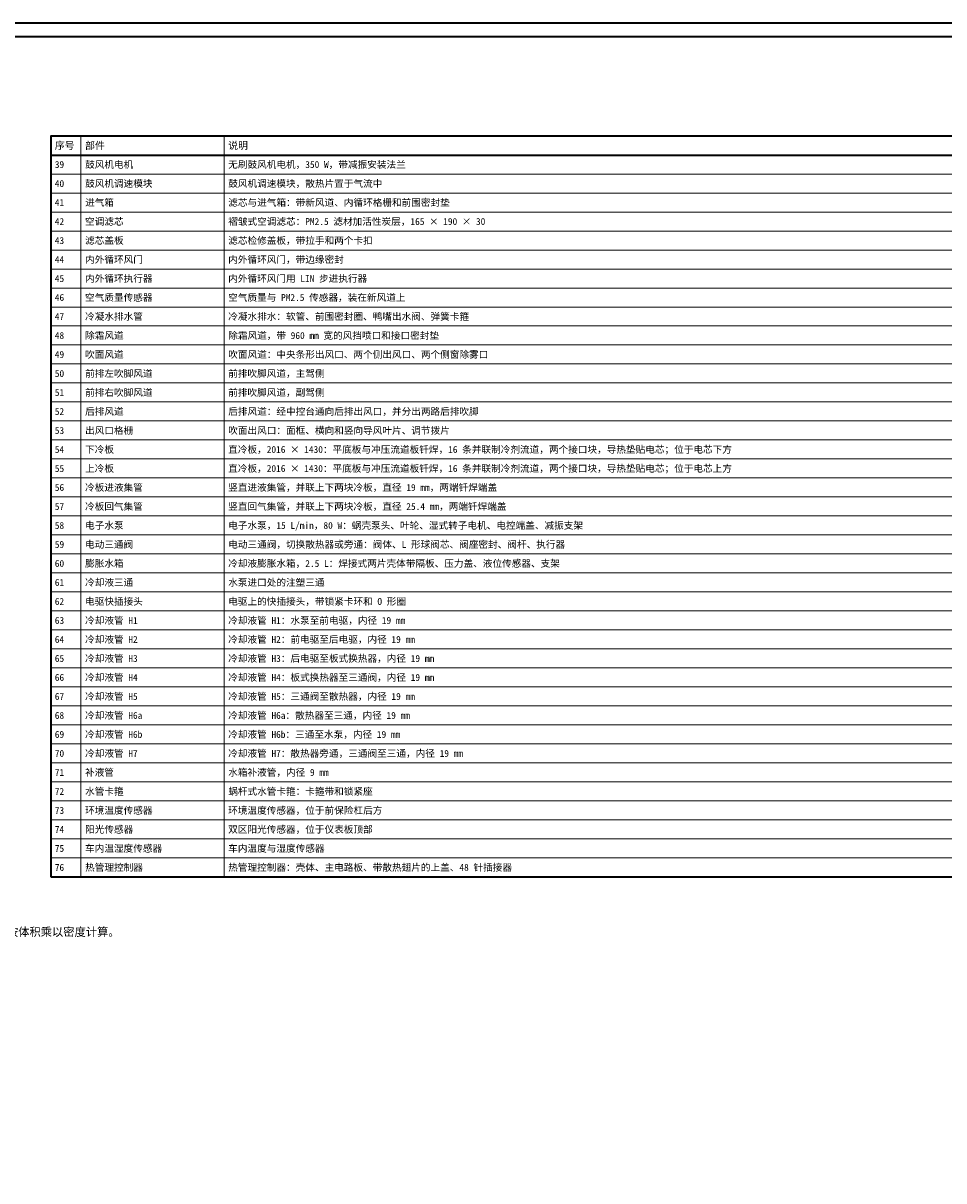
# Model space of a CAD drawing. Header units: millimetres. Extents: x 0 to 1189, y 0 to 841.
# Tile 4 of 5: x 520 to 854, y 420 to 841. Entities that reach past the tile are written whole.
import ezdxf
from ezdxf.enums import TextEntityAlignment as Align

# ---------------------------------------------------------------- set-up
doc = ezdxf.new("R2010")
doc.units = ezdxf.units.MM
for name, color, linetype, lineweight, true_color in [('FRAME', 7, 'Continuous', 35, 0x3c3c3c), ('TEXT', 7, 'Continuous', 18, 0x141414), ('THIN', 7, 'Continuous', 13, 0x6e6e6e)]:
    doc.layers.add(name, color=color, linetype=linetype, lineweight=lineweight, true_color=true_color)
doc.styles.add('ZH', font='simsun.ttc')

msp = doc.modelspace()

# ---------------------------------------------------------------- linework, layer by layer
at = {"layer": 'FRAME'}
for points in [[(0, 0), (1189, 0), (1189, 841), (0, 841)], [(5, 5), (1184, 5), (1184, 836), (5, 836)], [(530, 530.9), (1010, 530.9), (1010, 800), (530, 800)]]:
    msp.add_lwpolyline(points, close=True, dxfattribs=at)
msp.add_lwpolyline([(530, 793.1), (1010, 793.1)], dxfattribs=at)
at = {"layer": 'THIN'}
for points in [[(541, 800), (541, 530.9)], [(593, 800), (593, 530.9)], [(530, 793.1), (1010, 793.1)], [(530, 786.2), (1010, 786.2)], [(530, 779.3), (1010, 779.3)], [(530, 772.4), (1010, 772.4)], [(530, 765.5), (1010, 765.5)], [(530, 758.6), (1010, 758.6)], [(530, 751.7), (1010, 751.7)], [(530, 744.8), (1010, 744.8)], [(530, 737.9), (1010, 737.9)], [(530, 731), (1010, 731)], [(530, 724.1), (1010, 724.1)], [(530, 717.2), (1010, 717.2)], [(530, 710.3), (1010, 710.3)], [(530, 703.4), (1010, 703.4)], [(530, 696.5), (1010, 696.5)], [(530, 689.6), (1010, 689.6)], [(530, 682.7), (1010, 682.7)], [(530, 675.8), (1010, 675.8)], [(530, 668.9), (1010, 668.9)], [(530, 662), (1010, 662)], [(530, 655.1), (1010, 655.1)], [(530, 648.2), (1010, 648.2)], [(530, 641.3), (1010, 641.3)], [(530, 634.4), (1010, 634.4)], [(530, 627.5), (1010, 627.5)], [(530, 620.6), (1010, 620.6)], [(530, 613.7), (1010, 613.7)], [(530, 606.8), (1010, 606.8)], [(530, 599.9), (1010, 599.9)], [(530, 593), (1010, 593)], [(530, 586.1), (1010, 586.1)], [(530, 579.2), (1010, 579.2)], [(530, 572.3), (1010, 572.3)], [(530, 565.4), (1010, 565.4)], [(530, 558.5), (1010, 558.5)], [(530, 551.6), (1010, 551.6)], [(530, 544.7), (1010, 544.7)], [(530, 537.8), (1010, 537.8)], [(530, 530.9), (1010, 530.9)]]:
    msp.add_lwpolyline(points, dxfattribs=at)

# ---------------------------------------------------------------- texts
at = {"layer": 'TEXT', "style": 'ZH'}
for s, height, p in [('序号', 2.625, (531.5, 796.55)), ('部件', 2.625, (542.5, 796.55)), ('说明', 2.625, (594.5, 796.55)), ('39', 2.5, (531.5, 789.65)), ('鼓风机电机', 2.5, (542.5, 789.65)), ('无刷鼓风机电机，350 W，带减振安装法兰', 2.5, (594.5, 789.65)), ('40', 2.5, (531.5, 782.75)), ('鼓风机调速模块', 2.5, (542.5, 782.75)), ('鼓风机调速模块，散热片置于气流中', 2.5, (594.5, 782.75)), ('41', 2.5, (531.5, 775.85)), ('进气箱', 2.5, (542.5, 775.85)), ('滤芯与进气箱：带新风道、内循环格栅和前围密封垫', 2.5, (594.5, 775.85)), ('42', 2.5, (531.5, 768.95)), ('空调滤芯', 2.5, (542.5, 768.95)), ('褶皱式空调滤芯：PM2.5 滤材加活性炭层，165 × 190 × 30', 2.5, (594.5, 768.95)), ('43', 2.5, (531.5, 762.05)), ('滤芯盖板', 2.5, (542.5, 762.05)), ('滤芯检修盖板，带拉手和两个卡扣', 2.5, (594.5, 762.05)), ('44', 2.5, (531.5, 755.15)), ('内外循环风门', 2.5, (542.5, 755.15)), ('内外循环风门，带边缘密封', 2.5, (594.5, 755.15)), ('45', 2.5, (531.5, 748.25)), ('内外循环执行器', 2.5, (542.5, 748.25)), ('内外循环风门用 LIN 步进执行器', 2.5, (594.5, 748.25)), ('46', 2.5, (531.5, 741.35)), ('空气质量传感器', 2.5, (542.5, 741.35)), ('空气质量与 PM2.5 传感器，装在新风道上', 2.5, (594.5, 741.35)), ('冷凝水排水管', 2.5, (542.5, 734.45)), ('冷凝水排水：软管、前围密封圈、鸭嘴出水阀、弹簧卡箍', 2.5, (594.5, 734.45)), ('47', 2.5, (531.5, 734.45)), ('48', 2.5, (531.5, 727.55)), ('除霜风道', 2.5, (542.5, 727.55)), ('除霜风道，带 960 mm 宽的风挡喷口和接口密封垫', 2.5, (594.5, 727.55)), ('49', 2.5, (531.5, 720.65)), ('吹面风道', 2.5, (542.5, 720.65)), ('吹面风道：中央条形出风口、两个侧出风口、两个侧窗除雾口', 2.5, (594.5, 720.65)), ('50', 2.5, (531.5, 713.75)), ('前排左吹脚风道', 2.5, (542.5, 713.75)), ('前排吹脚风道，主驾侧', 2.5, (594.5, 713.75)), ('51', 2.5, (531.5, 706.85)), ('前排右吹脚风道', 2.5, (542.5, 706.85)), ('前排吹脚风道，副驾侧', 2.5, (594.5, 706.85)), ('52', 2.5, (531.5, 699.95)), ('后排风道', 2.5, (542.5, 699.95)), ('后排风道：经中控台通向后排出风口，并分出两路后排吹脚', 2.5, (594.5, 699.95)), ('53', 2.5, (531.5, 693.05)), ('出风口格栅', 2.5, (542.5, 693.05)), ('吹面出风口：面框、横向和竖向导风叶片、调节拨片', 2.5, (594.5, 693.05)), ('54', 2.5, (531.5, 686.15)), ('下冷板', 2.5, (542.5, 686.15)), ('直冷板，2016 × 1430：平底板与冲压流道板钎焊，16 条并联制冷剂流道，两个接口块，导热垫贴电芯；位于电芯下方', 2.5, (594.5, 686.15)), ('55', 2.5, (531.5, 679.25)), ('上冷板', 2.5, (542.5, 679.25)), ('直冷板，2016 × 1430：平底板与冲压流道板钎焊，16 条并联制冷剂流道，两个接口块，导热垫贴电芯；位于电芯上方', 2.5, (594.5, 679.25)), ('56', 2.5, (531.5, 672.35)), ('冷板进液集管', 2.5, (542.5, 672.35)), ('竖直进液集管，并联上下两块冷板，直径 19 mm，两端钎焊端盖', 2.5, (594.5, 672.35)), ('57', 2.5, (531.5, 665.45)), ('冷板回气集管', 2.5, (542.5, 665.45)), ('竖直回气集管，并联上下两块冷板，直径 25.4 mm，两端钎焊端盖', 2.5, (594.5, 665.45)), ('58', 2.5, (531.5, 658.55)), ('电子水泵', 2.5, (542.5, 658.55)), ('电子水泵，15 L/min，80 W：蜗壳泵头、叶轮、湿式转子电机、电控端盖、减振支架', 2.5, (594.5, 658.55)), ('59', 2.5, (531.5, 651.65)), ('电动三通阀', 2.5, (542.5, 651.65)), ('电动三通阀，切换散热器或旁通：阀体、L 形球阀芯、阀座密封、阀杆、执行器', 2.5, (594.5, 651.65)), ('60', 2.5, (531.5, 644.75)), ('膨胀水箱', 2.5, (542.5, 644.75)), ('冷却液膨胀水箱，2.5 L：焊接式两片壳体带隔板、压力盖、液位传感器、支架', 2.5, (594.5, 644.75)), ('冷却液三通', 2.5, (542.5, 637.85)), ('水泵进口处的注塑三通', 2.5, (594.5, 637.85)), ('61', 2.5, (531.5, 637.85)), ('62', 2.5, (531.5, 630.95)), ('电驱快插接头', 2.5, (542.5, 630.95)), ('电驱上的快插接头，带锁紧卡环和 O 形圈', 2.5, (594.5, 630.95)), ('63', 2.5, (531.5, 624.05)), ('冷却液管 H1', 2.5, (542.5, 624.05)), ('冷却液管 H1：水泵至前电驱，内径 19 mm', 2.5, (594.5, 624.05)), ('64', 2.5, (531.5, 617.15)), ('冷却液管 H2', 2.5, (542.5, 617.15)), ('冷却液管 H2：前电驱至后电驱，内径 19 mm', 2.5, (594.5, 617.15)), ('65', 2.5, (531.5, 610.25)), ('冷却液管 H3', 2.5, (542.5, 610.25)), ('冷却液管 H3：后电驱至板式换热器，内径 19 mm', 2.5, (594.5, 610.25)), ('66', 2.5, (531.5, 603.35)), ('冷却液管 H4', 2.5, (542.5, 603.35)), ('冷却液管 H4：板式换热器至三通阀，内径 19 mm', 2.5, (594.5, 603.35)), ('67', 2.5, (531.5, 596.45)), ('冷却液管 H5', 2.5, (542.5, 596.45)), ('冷却液管 H5：三通阀至散热器，内径 19 mm', 2.5, (594.5, 596.45)), ('68', 2.5, (531.5, 589.55)), ('冷却液管 H6a', 2.5, (542.5, 589.55)), ('冷却液管 H6a：散热器至三通，内径 19 mm', 2.5, (594.5, 589.55)), ('69', 2.5, (531.5, 582.65)), ('冷却液管 H6b', 2.5, (542.5, 582.65)), ('冷却液管 H6b：三通至水泵，内径 19 mm', 2.5, (594.5, 582.65)), ('70', 2.5, (531.5, 575.75)), ('冷却液管 H7', 2.5, (542.5, 575.75)), ('冷却液管 H7：散热器旁通，三通阀至三通，内径 19 mm', 2.5, (594.5, 575.75)), ('71', 2.5, (531.5, 568.85)), ('补液管', 2.5, (542.5, 568.85)), ('水箱补液管，内径 9 mm', 2.5, (594.5, 568.85)), ('水管卡箍', 2.5, (542.5, 561.95)), ('蜗杆式水管卡箍：卡箍带和锁紧座', 2.5, (594.5, 561.95)), ('72', 2.5, (531.5, 561.95)), ('73', 2.5, (531.5, 555.05)), ('环境温度传感器', 2.5, (542.5, 555.05)), ('环境温度传感器，位于前保险杠后方', 2.5, (594.5, 555.05)), ('74', 2.5, (531.5, 548.15)), ('阳光传感器', 2.5, (542.5, 548.15)), ('双区阳光传感器，位于仪表板顶部', 2.5, (594.5, 548.15)), ('75', 2.5, (531.5, 541.25)), ('车内温湿度传感器', 2.5, (542.5, 541.25)), ('车内温度与湿度传感器', 2.5, (594.5, 541.25)), ('76', 2.5, (531.5, 534.35)), ('热管理控制器', 2.5, (542.5, 534.35)), ('热管理控制器：壳体、主电路板、带散热翅片的上盖、48 针插接器', 2.5, (594.5, 534.35)), ('质量为估算值：外购件取典型值，壳体、风道、管路按体积乘以密度计算。', 3, (420, 510.9))]:
    msp.add_text(s, height=height, dxfattribs=at).set_placement(p, align=Align.MIDDLE_LEFT)

doc.saveas('drawing.dxf')
